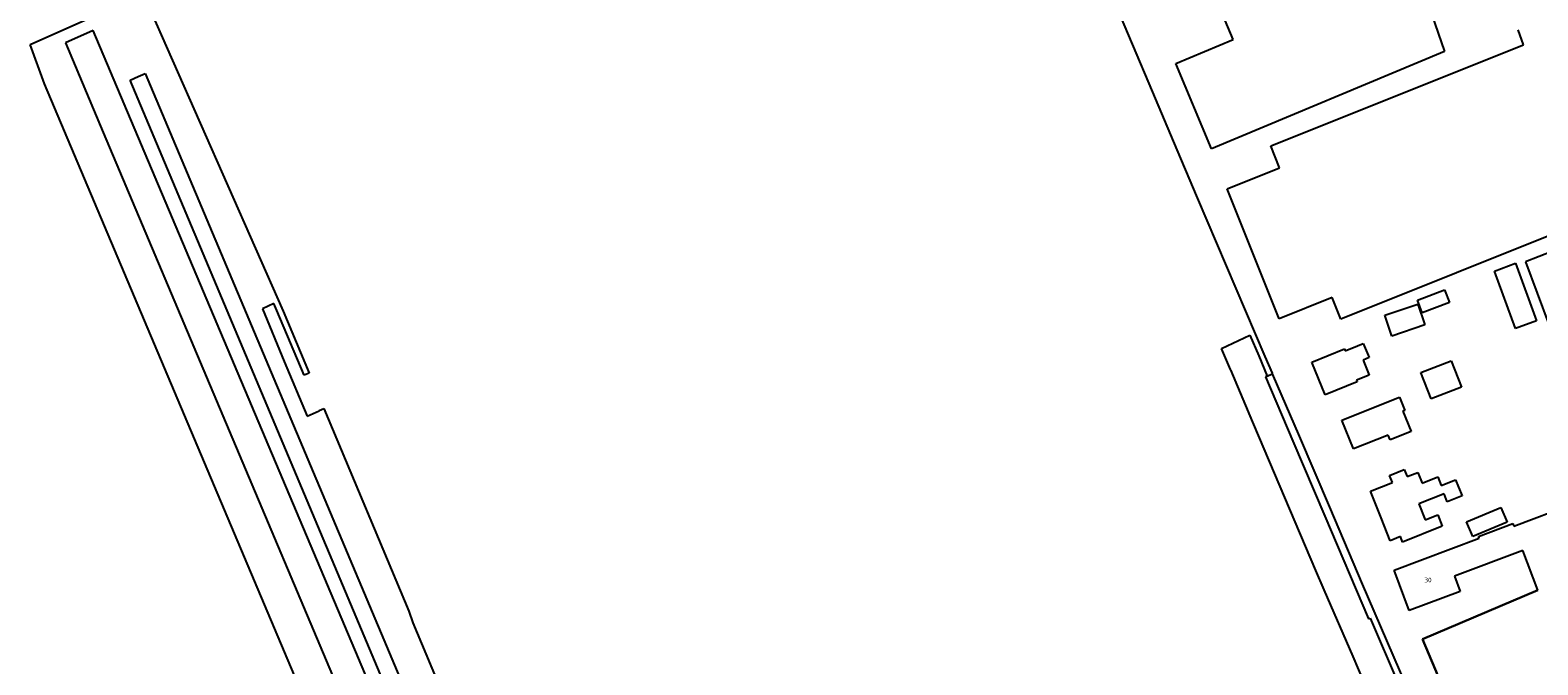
# Model space of a CAD drawing. Extents: x 145741 to 149421, y 457889 to 459999.
# Tile 39 of 84: x 147283 to 147605, y 459291 to 459427. Entities that reach past the tile are written whole.
import ezdxf

# ---------------------------------------------------------------- set-up
doc = ezdxf.new("R2010")
doc.units = 0
doc.header["$LTSCALE"] = 4
doc.layers.get('0').update_dxf_attribs({"linetype": 'CONTINUOUS'})
doc.styles.get("Standard").update_dxf_attribs({"font": 'ISO'})

msp = doc.modelspace()

# ---------------------------------------------------------------- linework, layer by layer
at = {"linetype": 'Continuous'}
for p, q in [((147572.2, 459459.86), (147584.83, 459422.31)), ((147307.02, 459433.9), (147336.59, 459366.85)), ((147512.89, 459436.23), (147522.45, 459413.67)), ((147282.53, 459423.87), (147295.53, 459429.62)), ((147539.65, 459424.87), (147537.42, 459430.33)), ((147295.98, 459426.81), (147290.09, 459424.18)), ((147290.09, 459424.18), (147298.17, 459405.03)), ((147395.49, 459191.51), (147295.98, 459426.81)), ((147527.41, 459419.75), (147539.65, 459424.87)), ((147601.78, 459423.77), (147600.57, 459426.99)), ((147285.56, 459415.44), (147282.53, 459423.87)), ((147584.83, 459422.31), (147535.05, 459401.51)), ((147547.72, 459402.15), (147601.78, 459423.77)), ((147305.64, 459417), (147307.11, 459417.66)), ((147307.11, 459417.66), (147384.97, 459232.99)), ((147535.05, 459401.51), (147527.41, 459419.75)), ((147346.77, 459270.78), (147285.56, 459415.44)), ((147303.94, 459416.24), (147305.64, 459417)), ((147428, 459121.44), (147303.94, 459416.24)), ((147522.45, 459413.67), (147526.86, 459403.21)), ((147298.17, 459405.03), (147393.64, 459178.78)), ((147526.86, 459403.21), (147532.01, 459391.09)), ((147549.6, 459397.45), (147547.72, 459402.15)), ((147538.42, 459392.98), (147549.6, 459397.45)), ((147549.52, 459365.22), (147538.42, 459392.98)), ((147532.01, 459391.09), (147546.48, 459357.18)), ((147616.61, 459386.71), (147562.69, 459365.14)), ((147595.52, 459375.41), (147600.03, 459377.07)), ((147600.03, 459377.07), (147604.55, 459364.8)), ((147600.04, 459363.14), (147595.52, 459375.41)), ((147560.85, 459369.75), (147549.52, 459365.22)), ((147562.69, 459365.14), (147560.85, 459369.75)), ((147579.08, 459369.18), (147584.88, 459371.38)), ((147584.88, 459371.38), (147585.9, 459368.7)), ((147334.64, 459368.45), (147332.2, 459367.37)), ((147332.2, 459367.37), (147336.85, 459356.09)), ((147335.26, 459366.98), (147334.64, 459368.45)), ((147341.11, 459353.14), (147335.26, 459366.98)), ((147336.59, 459366.85), (147342.16, 459353.58)), ((147572.1, 459365.96), (147579.13, 459368.36)), ((147580.1, 459366.5), (147579.08, 459369.18)), ((147579.13, 459368.36), (147580.65, 459363.92)), ((147585.9, 459368.7), (147580.1, 459366.5)), ((147573.62, 459361.52), (147572.1, 459365.96)), ((147580.65, 459363.92), (147573.62, 459361.52)), ((147604.55, 459364.8), (147600.04, 459363.14)), ((147537.16, 459358.87), (147543.26, 459361.69)), ((147543.26, 459361.69), (147545.16, 459357.26)), ((147566.24, 459359.4), (147567.48, 459359.92)), ((147567.48, 459359.92), (147568.74, 459356.92)), ((147539.11, 459354.4), (147537.16, 459358.87)), ((147545.16, 459357.26), (147546.92, 459352.95)), ((147546.48, 459357.18), (147548, 459353.59)), ((147556.51, 459355.94), (147563.47, 459358.77)), ((147563.47, 459358.77), (147563.65, 459358.35)), ((147563.65, 459358.35), (147566.24, 459359.4)), ((147568.74, 459356.92), (147567.47, 459356.37)), ((147336.85, 459356.09), (147341.71, 459344.39)), ((147342.16, 459353.58), (147341.11, 459353.14)), ((147539.15, 459354.29), (147539.11, 459354.4)), ((147543.9, 459343.12), (147539.15, 459354.29)), ((147546.92, 459352.95), (147548.05, 459353.46)), ((147548, 459353.59), (147548.05, 459353.46)), ((147548.05, 459353.46), (147553.76, 459340.16)), ((147559.35, 459348.95), (147556.51, 459355.94)), ((147567.47, 459356.37), (147568.77, 459353.17)), ((147579.8, 459353.73), (147586.3, 459356.24)), ((147581.98, 459348.09), (147579.8, 459353.73)), ((147586.3, 459356.24), (147588.48, 459350.6)), ((147546.92, 459352.95), (147546.63, 459352.82)), ((147546.63, 459352.82), (147552.47, 459339.05)), ((147566.19, 459351.73), (147559.35, 459348.95)), ((147568.77, 459353.17), (147566.05, 459352.07)), ((147566.05, 459352.07), (147566.19, 459351.73)), ((147588.48, 459350.6), (147581.98, 459348.09)), ((147562.93, 459343.58), (147575.27, 459348.47)), ((147575.27, 459348.47), (147576.39, 459345.63)), ((147341.71, 459344.39), (147344.29, 459345.57)), ((147344.29, 459345.57), (147344.31, 459345.58)), ((147344.31, 459345.58), (147345.33, 459346.01)), ((147345.33, 459346.01), (147363.49, 459302.74)), ((147565.38, 459337.42), (147562.93, 459343.58)), ((147576.39, 459345.63), (147575.94, 459345.45)), ((147575.94, 459345.45), (147577.72, 459341.1)), ((147544.11, 459342.63), (147543.9, 459343.12)), ((147557.35, 459311.42), (147544.11, 459342.63)), ((147572.81, 459340.37), (147565.38, 459337.42)), ((147573.27, 459339.34), (147572.81, 459340.37)), ((147577.72, 459341.1), (147573.27, 459339.34)), ((147552.47, 459339.05), (147559.27, 459323)), ((147553.76, 459340.16), (147560.24, 459324.98)), ((147573.12, 459331.75), (147576.27, 459333)), ((147573.72, 459330.24), (147573.12, 459331.75)), ((147576.27, 459333), (147576.87, 459331.49)), ((147576.87, 459331.49), (147579.14, 459332.39)), ((147579.14, 459332.39), (147580.05, 459330.08)), ((147580.05, 459330.08), (147583.46, 459331.44)), ((147583.46, 459331.44), (147584.18, 459329.61)), ((147584.18, 459329.61), (147587.23, 459330.82)), ((147587.23, 459330.82), (147587.86, 459329.23)), ((147569.02, 459328.38), (147573.72, 459330.24)), ((147571.3, 459322.64), (147569.02, 459328.38)), ((147584.76, 459327.83), (147579.34, 459325.68)), ((147585.45, 459326.1), (147584.76, 459327.83)), ((147587.86, 459329.23), (147588.61, 459327.36)), ((147599.65, 459320.87), (147618.59, 459328.05)), ((147560.24, 459324.98), (147567.27, 459308.47)), ((147579.34, 459325.68), (147580.71, 459322.24)), ((147588.61, 459327.36), (147585.45, 459326.1)), ((147589.58, 459321.83), (147596.92, 459324.91)), ((147596.92, 459324.91), (147598.24, 459321.76)), ((147559.27, 459323), (147568.63, 459301.06)), ((147573.23, 459317.78), (147571.3, 459322.64)), ((147580.71, 459322.24), (147583.42, 459323.32)), ((147583.42, 459323.32), (147584.39, 459320.86)), ((147590.91, 459318.68), (147589.58, 459321.83)), ((147598.24, 459321.76), (147590.91, 459318.68)), ((147592.15, 459318.7), (147599.43, 459321.45)), ((147599.43, 459321.45), (147599.65, 459320.87)), ((147575.45, 459318.66), (147573.23, 459317.78)), ((147574.07, 459311.45), (147592.29, 459318.35)), ((147575.91, 459317.5), (147575.45, 459318.66)), ((147584.39, 459320.86), (147575.91, 459317.5)), ((147592.29, 459318.35), (147592.15, 459318.7)), ((147601.59, 459315.69), (147587.01, 459310.17)), ((147604.81, 459307.2), (147601.59, 459315.69)), ((147559.12, 459307.25), (147557.35, 459311.42)), ((147577.33, 459302.83), (147574.07, 459311.45)), ((147567.27, 459308.47), (147584.19, 459269.22)), ((147587.01, 459310.17), (147588.23, 459306.96)), ((147565.31, 459293.06), (147559.12, 459307.25)), ((147588.23, 459306.96), (147577.33, 459302.83)), ((147580.16, 459296.73), (147604.81, 459307.2)), ((147363.49, 459302.74), (147364.33, 459300.24)), ((147364.33, 459300.24), (147387.89, 459244.12)), ((147568.63, 459301.06), (147568.98, 459301.2)), ((147568.98, 459301.2), (147574.99, 459287.1)), ((147590.76, 459271.77), (147580.16, 459296.73)), ((147568.95, 459284.45), (147565.31, 459293.06))]:
    msp.add_line(p, q, dxfattribs=at)
for p, q in [((147610.91, 459380.77), (147602.15, 459377.35)), ((147602.15, 459377.35), (147619.83, 459329.91)), ((147599.65, 459320.87), (147618.87, 459328.15)), ((147592.15, 459318.7), (147599.43, 459321.45)), ((147599.43, 459321.45), (147599.65, 459320.87)), ((147574.07, 459311.45), (147592.29, 459318.35)), ((147592.29, 459318.35), (147592.15, 459318.7)), ((147601.59, 459315.69), (147587.01, 459310.17)), ((147604.81, 459307.2), (147601.59, 459315.69)), ((147577.33, 459302.83), (147574.07, 459311.45)), ((147587.01, 459310.17), (147588.23, 459306.96)), ((147588.23, 459306.96), (147577.33, 459302.83)), ((147604.81, 459307.2), (147580.16, 459296.73)), ((147580.16, 459296.73), (147590.76, 459271.77))]:
    msp.add_line(p, q)

# ---------------------------------------------------------------- texts
msp.add_text('30', height=1).set_placement((147580.56, 459308.88))

doc.saveas('drawing.dxf')
